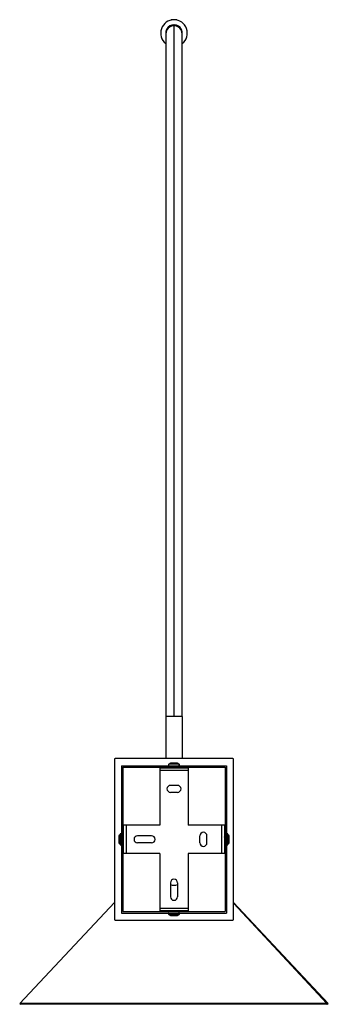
# Paper-space layout '_Derecha' of a CAD drawing. Header units: millimetres. Extents: x -110 to 110, y -65 to 637.
import ezdxf

# ---------------------------------------------------------------- set-up
doc = ezdxf.new("R2010")
doc.units = ezdxf.units.MM

psp = doc.layouts.new('_Derecha')

# ---------------------------------------------------------------- linework, layer by layer
at = {"color": 7, "linetype": 'Continuous', "lineweight": 25}
for p, q in [((-0.94, 636.85), (-0.94, 636.8)), ((2, 636.85), (-0.94, 636.85)), ((0, 633.1), (0, 632.49)), ((2, 636.64), (2, 636.85)), ((-5.75, 627.35), (-5.75, 626.77)), ((5.75, 626.77), (5.75, 627.35)), ((5.75, 140.04), (-5.75, 140.04)), ((-5.75, 140.04), (-5.75, 110.04)), ((5.75, 140.04), (5.75, 110.04)), ((-42.5, 109.54), (-42.5, -4.5)), ((42, 110.04), (-42, 110.04)), ((3.72, 106.04), (-3.72, 106.04)), ((2.5, 106.79), (-2.5, 106.79)), ((42.5, -4.5), (42.5, 109.54)), ((-37.5, 105.04), (37.5, 105.04)), ((-37.5, 105.04), (-37.5, 0)), ((-36.5, 104.04), (-36.5, 1)), ((-36.5, 104.04), (36.5, 104.04)), ((-10, 103.52), (-10, 62.52)), ((-10, 103.52), (10, 103.52)), ((10, 101.52), (-10, 101.52)), ((10, 103.52), (10, 62.52)), ((36.5, 104.04), (36.5, 1)), ((37.5, 105.04), (37.5, 0)), ((2.5, 91.02), (-2.5, 91.02)), ((2.5, 86.02), (-2.5, 86.02)), ((-38.5, 56.24), (-38.5, 48.8)), ((-36, 42.52), (-36, 62.52)), ((-10, 62.52), (-36, 62.52)), ((-34, 62.52), (-34, 42.52)), ((36, 62.52), (10, 62.52)), ((34, 42.52), (34, 62.52)), ((36, 62.52), (36, 42.52)), ((38.5, 48.8), (38.5, 56.24)), ((-39.25, 55.02), (-39.25, 50.02)), ((-16, 55.02), (-26, 55.02)), ((-16, 50.02), (-26, 50.02)), ((18.5, 50.02), (18.5, 55.02)), ((23.5, 50.02), (23.5, 55.02)), ((36.08, 54.16), (36, 54.27)), ((36, 50.56), (36.03, 50.52)), ((36, 50.52), (36.28, 50.52)), ((36.5, 54.52), (36.2, 54.52)), ((36.39, 50.87), (36.5, 50.74)), ((36.5, 54.45), (36.45, 54.52)), ((39.25, 50.02), (39.25, 55.02)), ((-10, 42.52), (-36, 42.52)), ((-10, 42.52), (-10, 1.52)), ((10, 42.52), (10, 1.52)), ((36, 42.52), (10, 42.52)), ((-2.5, 21.56), (-2.5, 11.56)), ((2.5, 21.56), (2.5, 11.56)), ((-42.5, 7.49), (-110.02, -64.4)), ((110.02, -64.4), (42.5, 7.49)), ((-37.5, 0), (37.5, 0)), ((-36.5, 1), (36.5, 1)), ((-10, 3.52), (10, 3.52)), ((10, 1.52), (-10, 1.52)), ((-42, -5), (42, -5)), ((-3.72, -1), (3.72, -1)), ((-2.5, -1.75), (2.5, -1.75)), ((-110.02, -64.4), (-109.29, -65.08)), ((110.02, -64.4), (-110.02, -64.4)), ((109.29, -65.08), (-109.29, -65.08)), ((108.34, -65.08), (109.06, -64.4)), ((109.29, -65.08), (110.02, -64.4))]:
    psp.add_line(p, q, dxfattribs=at)
at = {"color": 8, "linetype": 'Continuous', "lineweight": 25}
psp.add_line((42.5, 7.09), (109.06, -64.4), dxfattribs=at)
at = {"color": 7, "linetype": 'Continuous', "lineweight": 25}
for centre, radius, start, end in [((0, 627.35), 9.5, 308.04403, 232.14012), ((0, 627.35), 5.9, 351.92849, 186.74523), ((0, 627.35), 5.75, 0, 180), ((-42, 109.54), 0.5, 90, 180), ((-3.41, 105.54), 0.589, 121.92757, 238.07243), ((-2.5, 106.04), 0.75, 90, 180), ((2.2, 106.08), 0.714, 357.0269, 86.68068), ((2.5, 106.04), 0.75, 0, 90), ((2.96, 105.54), 0.624, 306.72019, 53.27981), ((3.41, 105.54), 0.589, 301.92757, 58.07243), ((42, 109.54), 0.5, 360, 90), ((-2.5, 88.52), 2.5, 90, 270), ((2.5, 88.52), 2.5, 270, 90), ((-38, 55.93), 0.589, 31.92757, 148.07243), ((-38, 55.62), 0.612, 35.26852, 144.73148), ((21, 55.02), 2.5, 0, 180), ((38, 55.93), 0.589, 31.92757, 148.07243), ((-38.5, 55.02), 0.75, 90, 180), ((-38.53, 54.81), 0.724, 87.90333, 177.73733), ((-38.5, 50.02), 0.75, 180, 270), ((-26, 52.52), 2.5, 90, 270), ((-16, 52.52), 2.5, 270, 90), ((21, 50.02), 2.5, 180, 0), ((38, 22.09), 30.48, 89.06013, 90.93987), ((38.5, 55.02), 0.75, 360, 90), ((38.69, 39.13), 13.44, 87.60031, 90.79948), ((38.5, 50.02), 0.75, 270, 0), ((-38, 49.11), 0.589, 211.92757, 328.07243), ((38, 49.11), 0.589, 211.92757, 328.07243), ((0, 21.56), 2.5, 0, 180), ((0, 25.01), 5.25, 241.56311, 298.43689), ((0, 11.56), 2.5, 180, 0), ((-3.41, -0.5), 0.589, 121.92757, 238.07243), ((2.91, -0.5), 0.628, 307.24188, 52.75812), ((3.41, -0.5), 0.589, 301.92757, 58.07243), ((-42, -4.5), 0.5, 180, 270), ((-2.5, -1), 0.75, 180, 270), ((2.17, -1.04), 0.711, 273.7103, 3.28252), ((2.5, -1), 0.75, 270, 0), ((42, -4.5), 0.5, 270, 0)]:
    psp.add_arc(centre, radius, start, end, dxfattribs=at)
at = {"color": 8, "linetype": 'Continuous', "lineweight": 25}
for centre, start, end in [((-0.02, 626.76), 89.76648, 179.90159), ((0.02, 626.76), 0.16614, 90.17494)]:
    psp.add_arc(centre, 5.73, start, end, dxfattribs=at)
at = {"color": 7, "linetype": 'Continuous', "lineweight": 25}
for points, knots in [([(-2, 636.76), (-1.95, 636.73), (-1.86, 636.68), (-1.77, 636.63), (-1.72, 636.6)], [0, 0, 0, 0, 0.50007, 1, 1, 1, 1]), ([(-0.94, 636.85), (-1.16, 636.84), (-1.59, 636.82), (-1.97, 636.79), (-1.98, 636.77), (-1.99, 636.76)], [0, 0, 0, 0, 0.340248, 0.689409, 1, 1, 1, 1]), ([(0, 632.49), (0, 632.38), (0, 632.28), (0, 632.06), (0, 631.72), (0, 630.88), (0, 630.07), (0, 628.31), (0, 626.96), (0, 622.43), (0, 618.74), (0, 605.68), (0, 594.34), (0, 566.77), (0, 550.53), (0, 513.7), (0, 493.1), (0, 448.22), (0, 423.94), (0, 372.49), (0, 345.32), (0, 288.99), (0, 259.83), (0, 215.32), (0, 200.35), (0, 181.56), (0, 177.8), (0, 170.27), (0, 166.49), (0, 158.94), (0, 155.17), (0, 149.52), (0, 147.64), (0, 144.81), (0, 143.86), (0, 142.43), (0, 141.95), (0, 140.99), (0, 140.51), (0, 140.04)], [0, 0, 0, 0, 0.003906, 0.003906, 0.007812, 0.015625, 0.03125, 0.03125, 0.0625, 0.0625, 0.125, 0.125, 0.25, 0.25, 0.375, 0.375, 0.5, 0.5, 0.625, 0.625, 0.75, 0.75, 0.875, 0.875, 0.9375, 0.9375, 0.953125, 0.953125, 0.96875, 0.96875, 0.984375, 0.984375, 0.992188, 0.992188, 0.996094, 0.996094, 0.998047, 0.998047, 1, 1, 1, 1]), ([(-5.75, 626.77), (-5.75, 626.06), (-5.75, 624.67), (-5.75, 621.9), (-5.75, 618.78), (-5.75, 615.34), (-5.75, 611.71), (-5.75, 607.94), (-5.75, 604.13), (-5.75, 600.29), (-5.75, 596.2), (-5.75, 591.89), (-5.75, 587.43), (-5.75, 583.16), (-5.75, 578.12), (-5.75, 571.98), (-5.75, 563.19), (-5.75, 552.26), (-5.75, 538.82), (-5.75, 524.31), (-5.75, 508.84), (-5.75, 492.47), (-5.75, 476.06), (-5.75, 459.78), (-5.75, 443.79), (-5.75, 427.25), (-5.75, 410.35), (-5.75, 393.34), (-5.75, 376.5), (-5.75, 363.15), (-5.75, 353.34), (-5.75, 347.01), (-5.75, 340.51), (-5.75, 333.52), (-5.75, 325.79), (-5.75, 317.2), (-5.75, 307.76), (-5.75, 297.42), (-5.75, 286.06), (-5.75, 273.68), (-5.75, 260.25), (-5.75, 245.82), (-5.75, 230.38), (-5.75, 215.2), (-5.75, 200.42), (-5.75, 186.18), (-5.75, 171.34), (-5.75, 155.89), (-5.75, 145.38), (-5.75, 140.04)], [0, 0, 0, 0, 0.0246836, 0.048189, 0.0705163, 0.0916654, 0.1116363, 0.1301037, 0.1474345, 0.1636287, 0.1786864, 0.1962068, 0.2118861, 0.2257852, 0.2392358, 0.2605639, 0.2821265, 0.3152422, 0.3488898, 0.382731, 0.4165723, 0.4504136, 0.4842548, 0.5132623, 0.5422699, 0.5712775, 0.6002582, 0.6284983, 0.6556805, 0.6818048, 0.6917574, 0.7015474, 0.7112149, 0.7217448, 0.7335604, 0.7464164, 0.7605126, 0.7758489, 0.7924253, 0.8105772, 0.8300146, 0.8507376, 0.8727462, 0.8960403, 0.915245, 0.9352434, 0.9560353, 0.9776208, 1, 1, 1, 1]), ([(5.75, 140.04), (5.75, 145.93), (5.75, 157.45), (5.75, 174.27), (5.75, 190.2), (5.75, 205.24), (5.75, 219.31), (5.75, 232.41), (5.75, 244.57), (5.75, 255.86), (5.75, 267.13), (5.75, 278.21), (5.75, 288.95), (5.75, 298.7), (5.75, 309.64), (5.75, 322.19), (5.75, 338.91), (5.75, 358), (5.75, 379.22), (5.75, 400.01), (5.75, 420.2), (5.75, 439.7), (5.75, 457.58), (5.75, 473.91), (5.75, 488.78), (5.75, 503.03), (5.75, 516.5), (5.75, 529.04), (5.75, 540.53), (5.75, 548.96), (5.75, 554.84), (5.75, 558.52), (5.75, 562.18), (5.75, 566), (5.75, 570.08), (5.75, 574.43), (5.75, 578.99), (5.75, 583.75), (5.75, 588.67), (5.75, 593.7), (5.75, 598.76), (5.75, 603.75), (5.75, 608.58), (5.75, 613.15), (5.75, 617.35), (5.75, 621.1), (5.75, 624.38), (5.75, 625.96), (5.75, 626.77)], [0, 0, 0, 0, 0.024684, 0.048189, 0.070516, 0.091665, 0.111636, 0.130103, 0.147434, 0.163628, 0.178686, 0.196206, 0.211885, 0.225784, 0.239235, 0.260563, 0.282126, 0.315242, 0.348889, 0.382731, 0.416572, 0.450413, 0.484255, 0.513262, 0.54227, 0.571277, 0.600258, 0.628498, 0.65568, 0.681805, 0.691757, 0.701547, 0.711215, 0.721745, 0.733561, 0.746417, 0.760513, 0.77585, 0.792426, 0.810578, 0.830016, 0.850739, 0.872748, 0.896042, 0.920171, 0.945541, 0.972151, 1, 1, 1, 1]), ([(-1.92, 103.76), (-1.95, 103.77), (-2.06, 103.79), (-1.93, 103.81), (-1.55, 103.86), (-0.91, 103.9), (-0.14, 103.94), (0.65, 103.98), (1.25, 104.01), (1.46, 104.03), (1.53, 104.04)], [0, 0, 0, 0, 0.055868, 0.199163, 0.34836, 0.49374, 0.63912, 0.788317, 0.931612, 1, 1, 1, 1]), ([(-1.79, 103.82), (-1.9, 103.83), (-2.04, 103.85), (-1.98, 103.87), (-1.96, 103.87)], [0, 0, 0, 0, 0.763912, 1, 1, 1, 1]), ([(-1.79, 104.04), (-1.8, 104.03), (-1.87, 103.97), (-1.94, 103.92), (-2, 103.87)], [0, 0, 0, 0, 0.152505, 1, 1, 1, 1]), ([(-2, 103.78), (-1.94, 103.73), (-1.83, 103.64), (-1.73, 103.56), (-1.68, 103.52)], [0, 0, 0, 0, 0.554244, 1, 1, 1, 1]), ([(-1.59, 103.52), (-1.58, 103.52), (-1.56, 103.54), (-1.27, 103.57), (-0.76, 103.61), (-0.11, 103.65), (0.54, 103.7), (1.12, 103.73), (1.51, 103.78), (1.68, 103.81), (1.63, 103.83), (1.62, 103.83)], [0, 0, 0, 0, 0.038822, 0.172125, 0.302008, 0.431891, 0.565193, 0.693209, 0.825352, 0.957496, 1, 1, 1, 1]), ([(1.65, 103.82), (1.7, 103.86), (1.79, 103.94), (1.89, 104.01), (1.92, 104.04)], [0, 0, 0, 0, 0.646084, 1, 1, 1, 1]), ([(2, 103.54), (1.94, 103.59), (1.82, 103.69), (1.71, 103.78), (1.65, 103.82)], [0, 0, 0, 0, 0.512275, 1, 1, 1, 1]), ([(-36.27, 54.17), (-36.32, 54.22), (-36.4, 54.32), (-36.47, 54.41), (-36.5, 54.45)], [0, 0, 0, 0, 0.627062, 1, 1, 1, 1]), ([(-36.2, 50.67), (-36.21, 50.59), (-36.24, 50.46), (-36.28, 50.63), (-36.32, 51.08), (-36.36, 51.75), (-36.4, 52.54), (-36.44, 53.31), (-36.47, 53.89), (-36.49, 54.08), (-36.5, 54.14)], [0, 0, 0, 0, 0.135438, 0.266656, 0.403279, 0.536407, 0.669534, 0.806157, 0.937375, 1, 1, 1, 1]), ([(-36.28, 50.67), (-36.29, 50.59), (-36.32, 50.46), (-36.36, 50.63), (-36.4, 51.08), (-36.44, 51.75), (-36.47, 52.4), (-36.49, 52.77), (-36.5, 52.9)], [0, 0, 0, 0, 0.184513, 0.363277, 0.549405, 0.73077, 0.912135, 1, 1, 1, 1]), ([(-36.5, 50.74), (-36.49, 50.72), (-36.43, 50.65), (-36.37, 50.58), (-36.32, 50.52)], [0, 0, 0, 0, 0.185736, 1, 1, 1, 1]), ([(-36, 54.51), (-36.05, 54.46), (-36.14, 54.34), (-36.23, 54.23), (-36.28, 54.17)], [0, 0, 0, 0, 0.511523, 1, 1, 1, 1]), ([(-36, 51.06), (-36.01, 51.15), (-36.04, 51.35), (-36.08, 51.89), (-36.11, 52.53), (-36.16, 53.18), (-36.2, 53.73), (-36.24, 54.07), (-36.27, 54.21), (-36.28, 54.16), (-36.28, 54.15)], [0, 0, 0, 0, 0.12004, 0.262467, 0.404895, 0.551073, 0.691454, 0.83636, 0.981266, 1, 1, 1, 1]), ([(-36.23, 50.52), (-36.18, 50.58), (-36.11, 50.68), (-36.03, 50.77), (-36, 50.81)], [0, 0, 0, 0, 0.618113, 1, 1, 1, 1]), ([(36.07, 54.15), (36.07, 54.16), (36.09, 54.21), (36.11, 54.08), (36.16, 53.74), (36.2, 53.19), (36.24, 52.54), (36.28, 51.89), (36.32, 51.33), (36.36, 50.98), (36.39, 50.83), (36.41, 50.88), (36.41, 50.89)], [0, 0, 0, 0, 0.01454, 0.133713, 0.256024, 0.373484, 0.494732, 0.615979, 0.733439, 0.85575, 0.974923, 1, 1, 1, 1]), ([(36.36, 54.52), (36.31, 54.46), (36.21, 54.34), (36.12, 54.23), (36.08, 54.17)], [0, 0, 0, 0, 0.512369, 1, 1, 1, 1]), ([(36.12, 50.52), (36.17, 50.58), (36.26, 50.7), (36.36, 50.81), (36.4, 50.87)], [0, 0, 0, 0, 0.513291, 1, 1, 1, 1]), ([(-2, 1.27), (-1.94, 1.22), (-1.83, 1.13), (-1.72, 1.04), (-1.67, 1)], [0, 0, 0, 0, 0.5352201, 1, 1, 1, 1]), ([(-1.8, 1.52), (-1.81, 1.51), (-1.87, 1.46), (-1.94, 1.41), (-1.99, 1.36)], [0, 0, 0, 0, 0.102899, 1, 1, 1, 1]), ([(1.43, 1.52), (1.38, 1.51), (1.18, 1.5), (0.6, 1.47), (-0.18, 1.42), (-0.96, 1.39), (-1.57, 1.35), (-1.97, 1.3), (-1.98, 1.28), (-1.99, 1.27)], [0, 0, 0, 0, 0.052491, 0.209596, 0.373172, 0.532563, 0.691953, 0.855529, 1, 1, 1, 1]), ([(-1.96, 1.36), (-1.98, 1.35), (-2.03, 1.34), (-1.88, 1.32), (-1.77, 1.3)], [0, 0, 0, 0, 0.287689, 1, 1, 1, 1]), ([(1.62, 1.32), (1.63, 1.31), (1.68, 1.3), (1.49, 1.26), (1.08, 1.22), (0.5, 1.18), (-0.15, 1.14), (-0.79, 1.1), (-1.3, 1.06), (-1.6, 1.02), (-1.61, 1), (-1.62, 0.99)], [0, 0, 0, 0, 0.048262, 0.174521, 0.300779, 0.423094, 0.55046, 0.674559, 0.798658, 0.926024, 1, 1, 1, 1]), ([(1.65, 1.31), (1.7, 1.35), (1.79, 1.42), (1.88, 1.5), (1.91, 1.52)], [0, 0, 0, 0, 0.672183, 1, 1, 1, 1]), ([(2, 1.03), (1.94, 1.08), (1.82, 1.17), (1.71, 1.27), (1.65, 1.31)], [0, 0, 0, 0, 0.511953, 1, 1, 1, 1])]:
    psp.add_open_spline(points, degree=3, knots=knots, dxfattribs=at)

doc.saveas('drawing.dxf')
